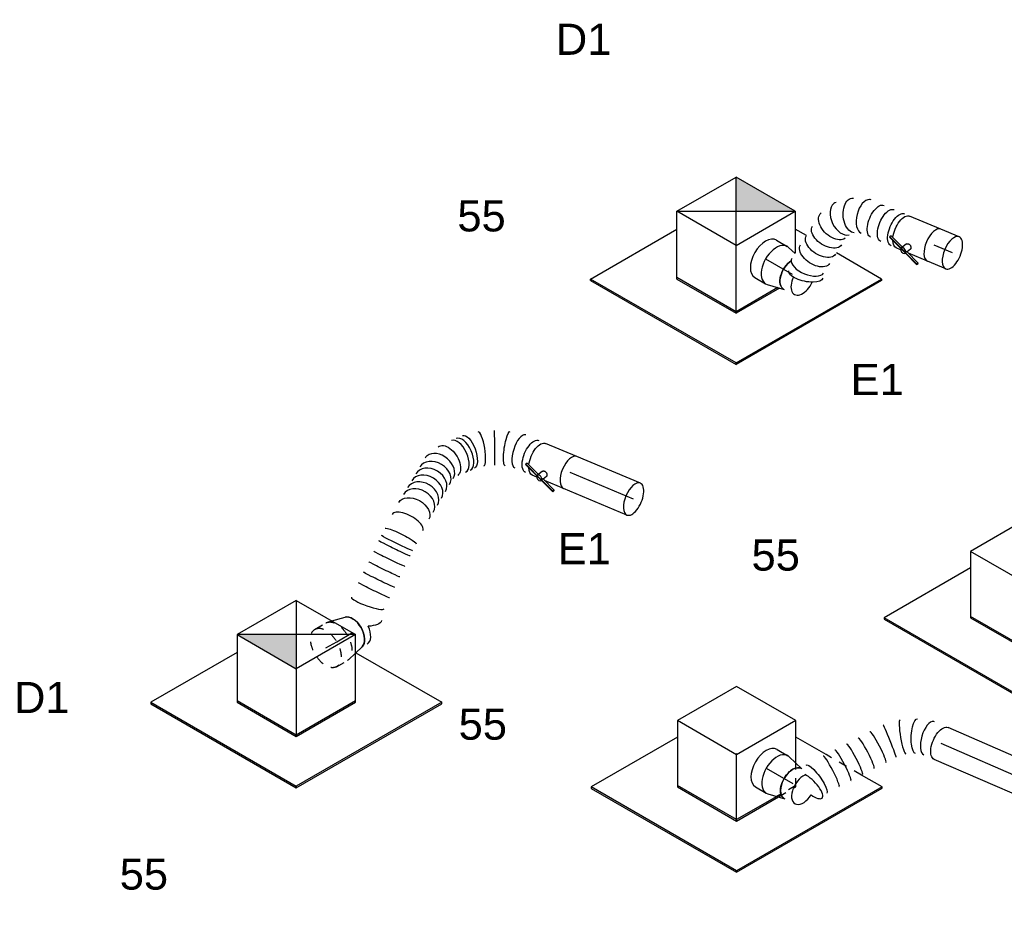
# Model space of a CAD drawing. Extents: x -257677 to 221252, y -185516 to 120782.
# Tile 149 of 171: x -52954 to -50107, y -7119 to -4532. Entities that reach past the tile are written whole.
import ezdxf
from ezdxf.enums import TextEntityAlignment as Align
from ezdxf.lldxf.tags import DXFTag

# ---------------------------------------------------------------- set-up
doc = ezdxf.new("R2010")
doc.units = 0
doc.header["$LTSCALE"] = 50
doc.linetypes.add('STREEPJES', pattern=[0.1, 0.05, -0.05])
doc.layers.get('0').update_dxf_attribs({"linetype": 'CONTINUOUS'})
for name, color, linetype in [('WL570---_RETOUR', 112, 'CONTINUOUS'), ('WL570---_RETOUR_HL', 8, 'CONTINUOUS'), ('WL570---_RETOUR_RST', 2, 'CONTINUOUS'), ('WL570---_RETOUR_RST_HL', 1, 'CONTINUOUS'), ('WL570---_TOEVOER', 3, 'CONTINUOUS'), ('WL570---_TOEVOER_HL', 8, 'CONTINUOUS'), ('WL570---_TOEVOER_RST', 2, 'CONTINUOUS'), ('WL570---_TOEVOER_RST_HL', 1, 'CONTINUOUS'), ('WM570---_RETOUR_PR', 1, 'CONTINUOUS'), ('WM570---_RETOUR_RST_PR', 1, 'CONTINUOUS'), ('WM570---_TOEVOER_PR', 1, 'CONTINUOUS'), ('WM570---_TOEVOER_RST_PR', 1, 'CONTINUOUS')]:
    doc.layers.add(name, color=color, linetype=linetype)
doc.styles.add('BURO-018', font='ARIAL.TTF', dxfattribs={"height": 63})
tags = doc.linetypes.add('CENTER2', pattern=[28.575, 19.05, -3.175, 3.175, -3.175]).pattern_tags.tags
tags[10:11] = [DXFTag(74, 4), DXFTag(75, 0), DXFTag(340, '0'), DXFTag(46, 1.0), DXFTag(50, 0.0), DXFTag(44, 0.0), DXFTag(45, 0.0)]
tags[8:9] = [DXFTag(74, 4), DXFTag(75, 0), DXFTag(340, '0'), DXFTag(46, 1.0), DXFTag(50, 0.0), DXFTag(44, 0.0), DXFTag(45, 0.0)]
tags[6:7] = [DXFTag(74, 4), DXFTag(75, 0), DXFTag(340, '0'), DXFTag(46, 1.0), DXFTag(50, 0.0), DXFTag(44, 0.0), DXFTag(45, 0.0)]
tags[4:5] = [DXFTag(74, 4), DXFTag(75, 0), DXFTag(340, '0'), DXFTag(46, 1.0), DXFTag(50, 0.0), DXFTag(44, 0.0), DXFTag(45, 0.0)]

# ---------------------------------------------------------------- blocks, each defined once
blk = doc.blocks.new('*U1236')
at = {"color": 0, "ltscale": 10}
blk.add_line((136, -14.9, 7939.5), (136.2, -14.8, 7939.5), dxfattribs=at)
at = {"color": 0, "ltscale": 10, "extrusion": (6.13662e-17, 2.67267e-17, -1)}
for centre, major_axis, ratio, start_param, end_param in [((347.3, 277.3, 7939.5), (5.6, 49.7), 0.57735, 0, 3.141593), ((289.4, 238.4, 7939.5), (43.6, -25.5), 0.231734, 6.248157, 9.38975), ((73.9, 9.3, 7939.5), (-18, 47), 0.297859, 0.033639, 3.175232), ((0, 0, 7939.5), (0, 50), 0.491713, 0, 3.141593)]:
    blk.add_ellipse(centre, major_axis=major_axis, ratio=ratio, start_param=start_param, end_param=end_param, dxfattribs=at)
at = {"color": 0, "ltscale": 10}
for centre, major_axis, ratio, start_param, end_param in [((299.4, 263.6, 7939.5), (46.5, -18.5), 0.348494, 2.006257, 3.141593), ((299.4, 263.6, 7939.5), (46.5, -18.5), 0.348494, 3.141593, 5.445169), ((259.3, 201.1, 7939.5), (38.9, -31.4), 0.107893, 3.141593, 6.283185), ((235.4, 171.5, 7939.5), (38.9, -31.4), 0.107893, 3.141593, 6.283185), ((211.5, 141.9, 7939.5), (38.9, -31.4), 0.107893, 3.141593, 6.283185), ((187.6, 112.3, 7939.5), (38.9, -31.4), 0.107893, 3.141593, 6.283185), ((163.7, 82.6, 7939.5), (38.9, -31.4), 0.107893, 3.141593, 6.283185), ((139.3, 52.4, 7939.5), (-35.7, 35.4), 0.024487, 6.280666, 9.422258), ((108.5, 27.1, 7939.5), (27.6, -42), 0.141739, 0.014878, 3.126715), ((38, 0, 7939.5), (6.3, -49.9), 0.432764, 0.054872, 3.086721), ((38, 0, 7939.5), (6.3, -49.9), 0.432764, 6.228314, 6.338057)]:
    blk.add_ellipse(centre, major_axis=major_axis, ratio=ratio, start_param=start_param, end_param=end_param, dxfattribs=at)
at = {"layer": 'WM570---_RETOUR_PR', "color": 1, "style": 'BURO-018'}
blk.add_attdef('POSNR', text='', height=90, dxfattribs=at).set_placement((0, 0), align=Align.MIDDLE)
blk = doc.blocks.new('*U1237')
at = {"color": 0, "ltscale": 10}
for p, q in [((0, 50, 7768.9), (302.2, 50, 7768.9)), ((0, -50, 7768.9), (302.2, -50, 7768.9))]:
    blk.add_line(p, q, dxfattribs=at)
at = {"color": 0, "ltscale": 10, "extrusion": (2.51642e-17, 1.09597e-17, -1)}
blk.add_ellipse((302.2, 0, 7768.9), major_axis=(0, 50), ratio=0.491713, start_param=0, end_param=3.141593, dxfattribs=at)
at = {"layer": 'WL570---_RETOUR_HL', "linetype": 'CENTER2'}
blk.add_line((0, 0, 7768.9), (302.2, 0, 7768.9), dxfattribs=at)
at = {"layer": 'WM570---_RETOUR_PR', "color": 1, "style": 'BURO-018'}
blk.add_attdef('POSNR', text='', height=90, dxfattribs=at).set_placement((0, 0), align=Align.MIDDLE)
blk = doc.blocks.new('*U1238')
at = {"color": 0, "ltscale": 10}
for p, q in [((-36.2, 62.5, 8009.6), (0, 62.5, 8009.6)), ((5, 61.9, 8009.6), (54.4, 50, 8009.6)), ((5, -61.9, 8009.6), (54.4, -50, 8009.6)), ((-36.2, -62.5, 8009.6), (0, -62.5, 8009.6))]:
    blk.add_line(p, q, dxfattribs=at)
for centre, major_axis, start_param, end_param in [((-36.2, 0, 8009.6), (0, -62.5), 3.141593, 6.283185), ((0, 0, 8009.6), (0, -62.5), 3.003477, 6.421301), ((0, 0, 8009.6), (0, -62.5), 3.003477, 6.421301), ((0, 0, 8009.6), (0, -62.5), 3.003477, 6.421301), ((52.4, 0, 8009.6), (0, -50), 3.141593, 6.283185), ((52.4, 0, 8009.6), (0, -50), 3.141593, 6.283185), ((87.2, 0, 8009.6), (0, -47.5), 3.774603, 7.815503), ((87.2, 0, 8009.6), (0, -47.5), 3.774603, 7.815503)]:
    blk.add_ellipse(centre, major_axis=major_axis, ratio=0.57735, start_param=start_param, end_param=end_param, dxfattribs=at)
at = {"layer": 'WL570---_RETOUR_RST_HL', "linetype": 'CENTER2'}
for p, q in [((-36.2, 0, 8009.6), (0, 0, 8009.6)), ((0, 0, 8009.6), (52.4, 0, 8009.6))]:
    blk.add_line(p, q, dxfattribs=at)
blk.add_circle((52.4, 0, 8009.6), 0.075, dxfattribs=at)
at = {"layer": 'WM570---_RETOUR_RST_PR', "color": 1, "style": 'BURO-018'}
blk.add_attdef('POSNR', text='', height=90, dxfattribs=at).set_placement((0, 0), align=Align.MIDDLE)
blk = doc.blocks.new('*U1573')
at = {"color": 0, "ltscale": 10, "extrusion": (-4.43216e-17, -1.86202e-17, -1)}
for centre, major_axis, ratio, start_param, end_param in [((248.1, 236.4, 9755), (6.3, 49.6), 0.57735, 0, 2.267825), ((211.2, 222.1, 9755), (-49.1, -9.3), 0.399599, 0, 3.141593), ((209.4, 157.8, 9755), (-49.3, 8.5), 0.583376, 0, 3.141593), ((204, 126.1, 9755), (-49.3, 8.5), 0.583376, 0, 3.141593), ((198.5, 94.4, 9755), (-49.3, 8.5), 0.583376, 0, 3.141593), ((192.8, 61, 9755), (-47.5, 17.3), 0.610297, 0.109517, 3.25111), ((149.3, 10.9, 9755), (23.8, -44.6), 0.609499, 3.250792, 6.392385), ((0, 0, 9755), (0, 50), 0.480407, 0, 0.826314), ((16, 0, 9755), (0, 50), 0.480407, 0, 3.141593), ((48.1, 0, 9755), (0, 50), 0.480407, 0, 3.141593), ((80.2, 0, 9755), (0, 50), 0.480407, 0, 3.141593), ((0, 0, 9755), (0, 50), 0.480407, 1.026774, 3.141593)]:
    blk.add_ellipse(centre, major_axis=major_axis, ratio=ratio, start_param=start_param, end_param=end_param, dxfattribs=at)
at = {"color": 0, "ltscale": 10}
for centre, major_axis, ratio, start_param, end_param in [((216.1, 196.5, 9755), (50.6, 0.4), 0.497041, 0.089708, 3.051885), ((216.1, 196.5, 9755), (50.6, 0.4), 0.497041, 6.193478, 6.372893), ((175.8, 31.8, 9755), (-38.2, 33.1), 0.635671, 3.261914, 6.162864), ((115.4, 0, 9755), (-7.8, 49.8), 0.533209, 3.225211, 6.199567), ((175.8, 31.8, 9755), (-38.2, 33.1), 0.635671, 3.021271, 3.261914), ((115.4, 0, 9755), (-7.8, 49.8), 0.533209, 3.057974, 3.225211)]:
    blk.add_ellipse(centre, major_axis=major_axis, ratio=ratio, start_param=start_param, end_param=end_param, dxfattribs=at)
at = {"layer": 'WM570---_TOEVOER_PR', "color": 1, "style": 'BURO-018'}
blk.add_attdef('POSNR', text='', height=90, dxfattribs=at).set_placement((0, 0), align=Align.MIDDLE)
blk = doc.blocks.new('*U1574')
at = {"color": 2, "ltscale": 10}
for p, q in [((-26.7, 65.4, 9728.2), (-24.3, 69.7, 9728.2)), ((-26.4, 66.7, 9728.2), (-26.7, 65.4, 9728.2)), ((-26.7, 65.4, 9728.2), (16.1, 47.8, 9728.2)), ((-24, 71, 9728.2), (-26.4, 66.7, 9728.2)), ((-24.3, 69.7, 9728.2), (-24, 71, 9728.2)), ((18.5, 52.2, 9728.2), (-24.3, 69.7, 9728.2)), ((18.8, 53.5, 9728.2), (-24, 71, 9728.2)), ((-49, 50, 9728.2), (10.7, 50, 9728.2)), ((9.8, 37.2, 9728.2), (15.7, 48, 9728.2)), ((16.1, 47.8, 9728.2), (18.5, 52.2, 9728.2)), ((18.5, 52.2, 9728.2), (18.8, 53.5, 9728.2)), ((19.4, 51.8, 9728.2), (18.5, 52.2, 9728.2)), ((78.5, 29, 9728.2), (18.8, 53.5, 9728.2)), ((78.2, 27.7, 9728.2), (19.4, 51.8, 9728.2)), ((25.8, 27.6, 9728.2), (35.3, 44.9, 9728.2)), ((33.1, 40.8, 9728.2), (75.8, 23.3, 9728.2)), ((35, 50, 9728.2), (49, 50, 9728.2)), ((78.2, 27.7, 9728.2), (78.5, 29, 9728.2)), ((75.8, 23.3, 9728.2), (78.2, 27.7, 9728.2)), ((-49, -50, 9728.2), (49, -50, 9728.2))]:
    blk.add_line(p, q, dxfattribs=at)
for centre, major_axis, ratio, start_param, end_param in [((27.1, 49.4, 9728.2), (8.16, -4.48), 0.660209, 0, 3.141593), ((-49, 0, 9728.2), (0, 50), 0.480407, 3.141593, 6.283185), ((27.1, 49.4, 9728.2), (8.16, -4.48), 0.660209, 3.141593, 6.283185)]:
    blk.add_ellipse(centre, major_axis=major_axis, ratio=ratio, start_param=start_param, end_param=end_param, dxfattribs=at)
at = {"color": 2, "ltscale": 10, "extrusion": (-2.15007e-17, 5.11782e-17, -1)}
for start_param, end_param in [(0, 0.826314), (1.026774, 3.141593)]:
    blk.add_ellipse((49, 0, 9728.2), major_axis=(0, 50), ratio=0.480407, start_param=start_param, end_param=end_param, dxfattribs=at)
at = {"color": 2, "ltscale": 10}
blk.add_spline([(25.7, 27.6, 9728.2), (25.3, 27.1, 9728.2), (24.8, 26.6, 9728.2), (24.2, 26.2, 9728.2), (23.5, 25.9, 9728.2), (22.8, 25.6, 9728.2), (22, 25.4, 9728.2), (21.2, 25.3, 9728.2), (20.4, 25.3, 9728.2), (19.6, 25.4, 9728.2), (18.7, 25.6, 9728.2), (17.9, 25.8, 9728.2), (17, 26.1, 9728.2), (16.2, 26.5, 9728.2), (15.3, 26.9, 9728.2), (14.5, 27.5, 9728.2), (13.8, 28, 9728.2), (13.1, 28.6, 9728.2), (12.4, 29.3, 9728.2), (11.8, 30, 9728.2), (11.2, 30.7, 9728.2), (10.7, 31.4, 9728.2), (10.3, 32.1, 9728.2), (10, 32.8, 9728.2), (9.7, 33.5, 9728.2), (9.5, 34.2, 9728.2), (9.4, 34.9, 9728.2), (9.4, 35.5, 9728.2), (9.4, 36.1, 9728.2), (9.6, 36.6, 9728.2), (9.8, 37.2, 9728.2)], degree=3, dxfattribs=at)
at = {"layer": 'WL570---_TOEVOER', "color": 1, "style": 'BURO-018'}
blk.add_attdef('I', text='', height=90, dxfattribs=at).set_placement((0, 0), align=Align.MIDDLE)
at = {"layer": 'WM570---_TOEVOER_PR', "color": 1, "style": 'BURO-018'}
blk.add_attdef('POSNR', text='', height=90, dxfattribs=at).set_placement((0, 0), align=Align.MIDDLE)
blk = doc.blocks.new('*U1575')
at = {"color": 0, "ltscale": 10}
for p, q in [((-36.2, 62.5, 10084), (0, 62.5, 10084)), ((5, 61.9, 10084), (29.6, 56, 10084)), ((5, -61.9, 10084), (54.4, -50, 10084)), ((-36.2, -62.5, 10084), (0, -62.5, 10084))]:
    blk.add_line(p, q, dxfattribs=at)
for centre, major_axis, start_param, end_param in [((-36.2, 0, 10084), (0, -62.5), 3.141593, 6.283185), ((0, 0, 10084), (0, -62.5), 3.003477, 6.421301), ((0, 0, 10084), (0, -62.5), 3.003477, 6.421301), ((0, 0, 10084), (0, -62.5), 3.003477, 6.421301), ((52.4, 0, 10084), (0, -50), 4.015361, 6.283185), ((52.4, 0, 10084), (0, -50), 4.015361, 6.283185), ((87.2, 0, 10084), (0, -47.5), 4.832011, 8.039929), ((87.2, 0, 10084), (0, -47.5), 4.832011, 8.039929)]:
    blk.add_ellipse(centre, major_axis=major_axis, ratio=0.57735, start_param=start_param, end_param=end_param, dxfattribs=at)
at = {"layer": 'WL570---_TOEVOER_RST_HL', "linetype": 'CENTER2'}
for p, q in [((-36.2, 0, 10084), (0, 0, 10084)), ((0, 0, 10084), (52.4, 0, 10084))]:
    blk.add_line(p, q, dxfattribs=at)
blk.add_circle((52.4, 0, 10084), 0.075, dxfattribs=at)
at = {"layer": 'WM570---_TOEVOER_RST_PR', "color": 1, "style": 'BURO-018'}
blk.add_attdef('POSNR', text='', height=90, dxfattribs=at).set_placement((0, 0), align=Align.MIDDLE)
blk = doc.blocks.new('*U1576')
at = {"color": 0, "ltscale": 10}
for p, q in [((0, 50, 9670), (57.3, 50, 9670)), ((0, -50, 9670), (57.3, -50, 9670))]:
    blk.add_line(p, q, dxfattribs=at)
for start_param, end_param in [(0, 3.141593), (3.141593, 6.283185)]:
    blk.add_ellipse((0, 0, 9670), major_axis=(0, 50), ratio=0.480407, start_param=start_param, end_param=end_param, dxfattribs=at)
at = {"layer": 'WL570---_TOEVOER_HL', "linetype": 'CENTER2'}
blk.add_line((0, 0, 9670), (57.3, 0, 9670), dxfattribs=at)
at = {"layer": 'WM570---_TOEVOER_PR', "color": 1, "style": 'BURO-018'}
blk.add_attdef('POSNR', text='', height=90, dxfattribs=at).set_placement((0, 0), align=Align.MIDDLE)
blk = doc.blocks.new('*U1577')
at = {"color": 0, "ltscale": 10}
for p, q in [((345.4, 577.7, 8825.5), (345.4, 578.1, 8825.5)), ((192.9, -5.3, 8825.5), (193.2, -5.1, 8825.5)), ((62.5, -50, 8825.5), (63.9, -49.9, 8825.5))]:
    blk.add_line(p, q, dxfattribs=at)
for centre, major_axis, ratio, start_param, end_param in [((290.8, 654.9, 8825.5), (39.8, -30.2), 0.57735, 3.141593, 4.57677), ((303.2, 671.2, 8825.5), (39.8, -30.2), 0.57735, 3.279708, 6.14507), ((295.1, 575, 8825.5), (-50.2, -2.9), 0.166684, 3.160755, 6.264018), ((279.6, 315.8, 8825.5), (-49.8, 4.5), 0.421339, 6.27799, 9.419583), ((272.1, 252, 8825.5), (49.5, -6.9), 0.772213, 3.141593, 6.283185), ((268.9, 229.2, 8825.5), (49.5, -6.9), 0.772213, 3.141593, 6.283185), ((265.7, 206.4, 8825.5), (49.5, -6.9), 0.772213, 3.141593, 6.283185), ((262.6, 183.6, 8825.5), (49.5, -6.9), 0.772213, 3.141593, 6.283185), ((255.9, 135.7, 8825.5), (47.9, -15.6), 0.722882, 3.269923, 6.154855), ((259.4, 160.8, 8825.5), (49.5, -6.9), 0.772213, 3.141593, 6.283185), ((217.6, 82.4, 8825.5), (36.6, -34.1), 0.502652, 3.141593, 6.283185), ((255.9, 135.7, 8825.5), (47.9, -15.6), 0.722882, 6.154855, 6.411516), ((207.5, 71.6, 8825.5), (36.6, -34.1), 0.502652, 3.141593, 6.283185), ((166.4, 37.2, 8825.5), (-26.7, 42.5), 0.222663, 0.017574, 3.124012), ((58.8, 0, 8825.5), (4.4, -50), 0.392005, 0.034778, 3.106815)]:
    blk.add_ellipse(centre, major_axis=major_axis, ratio=ratio, start_param=start_param, end_param=end_param, dxfattribs=at)
at = {"color": 0, "ltscale": 10, "extrusion": (-4.43216e-17, -1.86202e-17, -1)}
for centre, major_axis, ratio, start_param, end_param in [((287.2, 620.3, 8825.5), (48, 15.3), 0.430714, 3.200822, 4.444136), ((292.8, 534, 8825.5), (-49.9, 2.8), 0.023593, 0, 3.141593), ((290.9, 500.4, 8825.5), (-49.9, 2.8), 0.023593, 0, 3.141593), ((289, 466.7, 8825.5), (-49.9, 2.8), 0.023593, 0, 3.141593), ((287.1, 433.1, 8825.5), (-49.9, 2.8), 0.023593, 0, 3.141593), ((285.2, 399.4, 8825.5), (-49.9, 2.8), 0.023593, 0, 3.141593), ((284.3, 382.6, 8825.5), (-49.9, 2.8), 0.023593, 0, 3.141593), ((283, 359.7, 8825.5), (49.9, -3.3), 0.128626, 6.281859, 9.423452), ((275.7, 277.7, 8825.5), (49.6, -6), 0.675653, 6.270578, 9.41217), ((240.5, 107.1, 8825.5), (40.9, -29.2), 0.589687, 6.207104, 9.348697), ((196, 59.3, 8825.5), (33.5, -37.4), 0.416202, 6.245382, 9.386974), ((132.1, 19.2, 8825.5), (19.9, -46), 0.013968, 6.282137, 9.42373), ((0, 0, 8825.5), (0, 50), 0.480407, 0, 0.826314), ((20.8, 0, 8825.5), (0, 50), 0.480407, 0, 3.141593), ((95.4, 6.6, 8825.5), (-12.6, 48.5), 0.195675, 0.015267, 3.15686), ((0, 0, 8825.5), (0, 50), 0.480407, 1.026774, 3.141593)]:
    blk.add_ellipse(centre, major_axis=major_axis, ratio=ratio, start_param=start_param, end_param=end_param, dxfattribs=at)
at = {"layer": 'WM570---_TOEVOER_PR', "color": 1, "style": 'BURO-018'}
blk.add_attdef('POSNR', text='', height=90, dxfattribs=at).set_placement((0, 0), align=Align.MIDDLE)
blk = doc.blocks.new('*U1578')
at = {"color": 2, "ltscale": 10}
for p, q in [((-26.7, 65.4, 8798.7), (-24.3, 69.7, 8798.7)), ((-26.4, 66.7, 8798.7), (-26.7, 65.4, 8798.7)), ((-26.7, 65.4, 8798.7), (16.1, 47.8, 8798.7)), ((-24, 71, 8798.7), (-26.4, 66.7, 8798.7)), ((-24.3, 69.7, 8798.7), (-24, 71, 8798.7)), ((17.5, 52.6, 8798.7), (-24.3, 69.7, 8798.7)), ((18.8, 53.5, 8798.7), (-24, 71, 8798.7)), ((-49, 50, 8798.7), (10.7, 50, 8798.7)), ((9.8, 37.2, 8798.7), (15.7, 48, 8798.7)), ((16.1, 47.8, 8798.7), (18.5, 52.2, 8798.7)), ((18.5, 52.2, 8798.7), (17.5, 52.6, 8798.7)), ((18.5, 52.2, 8798.7), (18.8, 53.5, 8798.7)), ((78.2, 27.7, 8798.7), (18.5, 52.2, 8798.7)), ((78.5, 29, 8798.7), (18.8, 53.5, 8798.7)), ((25.8, 27.6, 8798.7), (35.3, 44.9, 8798.7)), ((33.1, 40.8, 8798.7), (75.8, 23.3, 8798.7)), ((35, 50, 8798.7), (49, 50, 8798.7)), ((78.2, 27.7, 8798.7), (78.5, 29, 8798.7)), ((75.8, 23.3, 8798.7), (78.2, 27.7, 8798.7)), ((-49, -50, 8798.7), (49, -50, 8798.7))]:
    blk.add_line(p, q, dxfattribs=at)
for centre, major_axis, ratio, start_param, end_param in [((27.1, 49.4, 8798.7), (8.16, -4.48), 0.660209, 0, 3.141593), ((-49, 0, 8798.7), (0, 50), 0.480407, 3.141593, 6.283185), ((27.1, 49.4, 8798.7), (8.16, -4.48), 0.660209, 3.141593, 6.283185)]:
    blk.add_ellipse(centre, major_axis=major_axis, ratio=ratio, start_param=start_param, end_param=end_param, dxfattribs=at)
at = {"color": 2, "ltscale": 10, "extrusion": (-2.15007e-17, 5.11782e-17, -1)}
for start_param, end_param in [(0, 0.826314), (1.026774, 3.141593)]:
    blk.add_ellipse((49, 0, 8798.7), major_axis=(0, 50), ratio=0.480407, start_param=start_param, end_param=end_param, dxfattribs=at)
at = {"color": 2, "ltscale": 10}
blk.add_spline([(25.7, 27.6, 8798.7), (25.3, 27.1, 8798.7), (24.8, 26.6, 8798.7), (24.2, 26.2, 8798.7), (23.5, 25.9, 8798.7), (22.8, 25.6, 8798.7), (22, 25.4, 8798.7), (21.2, 25.3, 8798.7), (20.4, 25.3, 8798.7), (19.6, 25.4, 8798.7), (18.7, 25.6, 8798.7), (17.9, 25.8, 8798.7), (17, 26.1, 8798.7), (16.2, 26.5, 8798.7), (15.3, 26.9, 8798.7), (14.5, 27.5, 8798.7), (13.8, 28, 8798.7), (13.1, 28.6, 8798.7), (12.4, 29.3, 8798.7), (11.8, 30, 8798.7), (11.2, 30.7, 8798.7), (10.7, 31.4, 8798.7), (10.3, 32.1, 8798.7), (10, 32.8, 8798.7), (9.7, 33.5, 8798.7), (9.5, 34.2, 8798.7), (9.4, 34.9, 8798.7), (9.4, 35.5, 8798.7), (9.4, 36.1, 8798.7), (9.6, 36.6, 8798.7), (9.8, 37.2, 8798.7)], degree=3, dxfattribs=at)
at = {"layer": 'WL570---_TOEVOER', "color": 1, "style": 'BURO-018'}
blk.add_attdef('I', text='', height=90, dxfattribs=at).set_placement((0, 0), align=Align.MIDDLE)
at = {"layer": 'WM570---_TOEVOER_PR', "color": 1, "style": 'BURO-018'}
blk.add_attdef('POSNR', text='', height=90, dxfattribs=at).set_placement((0, 0), align=Align.MIDDLE)
blk = doc.blocks.new('*U1579')
at = {"color": 8, "linetype": 'STREEPJES', "ltscale": 10}
for p, q in [((-36.2, 62.5, 8543.6), (0, 62.5, 8543.6)), ((5, 61.9, 8543.6), (18.1, 58.7, 8543.6)), ((5, -61.9, 8543.6), (30.4, -55.8, 8543.6)), ((-36.2, -62.5, 8543.6), (0, -62.5, 8543.6))]:
    blk.add_line(p, q, dxfattribs=at)
at = {"color": 0, "ltscale": 10}
for p, q in [((18.1, 58.7, 8543.6), (56.4, 49.5, 8543.6)), ((30.4, -55.8, 8543.6), (56.4, -49.5, 8543.6))]:
    blk.add_line(p, q, dxfattribs=at)
at = {"color": 8, "linetype": 'STREEPJES', "ltscale": 10, "extrusion": (-3.41963e-17, 8.3842e-17, -1)}
for centre, end_param in [((-36.2, 0, 8543.6), 6.280044), ((0, 0, 8543.6), 3.141593), ((0, 0, 8543.6), 3.141593), ((0, 0, 8543.6), 3.141593)]:
    blk.add_ellipse(centre, major_axis=(0, 62.5), ratio=0.57735, start_param=0, end_param=end_param, dxfattribs=at)
at = {"color": 0, "ltscale": 10, "extrusion": (-3.41963e-17, 8.3842e-17, -1)}
blk.add_ellipse((52.4, 0, 8543.6), major_axis=(0, 50), ratio=0.57735, start_param=0.138115, end_param=3.003477, dxfattribs=at)
blk.add_ellipse((52.4, 0, 8543.6), major_axis=(0, 50), ratio=0.57735, start_param=0.138115, end_param=3.003477, dxfattribs=at)
at = {"layer": 'WL570---_TOEVOER_RST_HL', "linetype": 'CENTER2'}
for p, q in [((-36.2, 0, 8543.6), (0, 0, 8543.6)), ((0, 0, 8543.6), (52.4, 0, 8543.6))]:
    blk.add_line(p, q, dxfattribs=at)
blk.add_circle((52.4, 0, 8543.6), 0.075, dxfattribs=at)
at = {"layer": 'WM570---_TOEVOER_RST_PR', "color": 1, "style": 'BURO-018'}
blk.add_attdef('POSNR', text='', height=90, dxfattribs=at).set_placement((0, 0), align=Align.MIDDLE)
blk = doc.blocks.new('*U1580')
at = {"color": 0, "ltscale": 10}
for p, q in [((0, 50, 8662.8), (199.1, 50, 8662.8)), ((0, -50, 8662.8), (199.1, -50, 8662.8))]:
    blk.add_line(p, q, dxfattribs=at)
for start_param, end_param in [(0, 3.141593), (3.141593, 6.283185)]:
    blk.add_ellipse((0, 0, 8662.8), major_axis=(0, 50), ratio=0.480407, start_param=start_param, end_param=end_param, dxfattribs=at)
at = {"layer": 'WL570---_TOEVOER_HL', "linetype": 'CENTER2'}
blk.add_line((0, 0, 8662.8), (199.1, 0, 8662.8), dxfattribs=at)
at = {"layer": 'WM570---_TOEVOER_PR', "color": 1, "style": 'BURO-018'}
blk.add_attdef('POSNR', text='', height=90, dxfattribs=at).set_placement((0, 0), align=Align.MIDDLE)
blk = doc.blocks.new('*U1581')
at = {"ltscale": 10}
blk.add_hatch(color=0, dxfattribs=at).paths.add_polyline_path([(-49, 84.9), (99.2, 170.4), (-98.4, 170.4)])
at = {"color": 0, "ltscale": 10}
for p, q in [((-197.2, -0.7, 10186.3), (-98.4, 170.4, 10186.3)), ((-197.2, -0.7, 10186.3), (99.2, 170.4, 10186.3)), ((99.2, 170.4, 10186.3), (-98.4, 170.4, 10186.3)), ((0.4, -0.7, 10186.3), (-98.4, 170.4, 10186.3)), ((0.4, -0.7, 10186.3), (99.2, 170.4, 10186.3)), ((99.2, 170.4, 10186.3), (159.7, 65.6, 10186.3)), ((162.4, 125.5, 10186.3), (125.1, 125.5, 10186.3)), ((170.4, -295.2, 10186.3), (413.4, 125.5, 10186.3)), ((415.4, 122, 10186.3), (172.5, -298.8, 10186.3)), ((413.4, 125.5, 10186.3), (262.5, 125.5, 10186.3)), ((413.4, 125.5, 10186.3), (415.4, 122, 10186.3)), ((0.4, -0.7, 10186.3), (-197.2, -0.7, 10186.3)), ((-99.2, -170.4, 10186.3), (-197.2, -0.7, 10186.3)), ((98.4, -170.4, 10186.3), (0.4, -0.7, 10186.3)), ((-315.4, -295.2, 10186.3), (-171.3, -45.6, 10186.3)), ((166.2, -45.9, 10186.3), (96.3, -166.9, 10186.3)), ((170.9, -44.8, 10186.3), (98.4, -170.4, 10186.3)), ((96.3, -166.9, 10186.3), (-101.2, -166.9, 10186.3)), ((-99.2, -170.4, 10186.3), (98.4, -170.4, 10186.3)), ((170.4, -295.2, 10186.3), (-315.4, -295.2, 10186.3)), ((-313.3, -298.8, 10186.3), (-315.4, -295.2, 10186.3)), ((-313.3, -298.8, 10186.3), (172.5, -298.8, 10186.3)), ((172.5, -298.8, 10186.3), (170.4, -295.2, 10186.3))]:
    blk.add_line(p, q, dxfattribs=at)
at = {"layer": 'WL570---_TOEVOER_RST_HL', "linetype": 'CENTER2'}
blk.add_circle((0, 0, 10186.3), 0.075, dxfattribs=at)
at = {"layer": 'WL570---_TOEVOER_RST', "color": 1, "style": 'BURO-018'}
for tag in ['MC', 'Q']:
    blk.add_attdef(tag, text='', height=90, dxfattribs=at).set_placement((0, 0), align=Align.MIDDLE)
at = {"layer": 'WM570---_TOEVOER_RST_PR', "color": 1, "style": 'BURO-018'}
blk.add_attdef('POSNR', text='', height=90, dxfattribs=at).set_placement((0, 0), align=Align.MIDDLE)
blk = doc.blocks.new('*U1600')
at = {"color": 0, "ltscale": 10}
for p, q in [((-100.2, 168.6, 8110.5), (-196.2, 2.5, 8110.5)), ((97.4, 168.6, 8110.5), (-100.2, 168.6, 8110.5)), ((-1.4, -2.5, 8110.5), (-100.2, 168.6, 8110.5)), ((196.2, -2.5, 8110.5), (97.4, 168.6, 8110.5)), ((-412.3, 127.3, 8110.5), (-414.4, 123.7, 8110.5)), ((-414.4, 123.7, 8110.5), (-171.5, -297, 8110.5)), ((-124.1, 127.3, 8110.5), (-412.3, 127.3, 8110.5)), ((-169.4, -293.4, 8110.5), (-412.3, 127.3, 8110.5)), ((-196.2, 2.5, 8110.5), (-97.4, -168.6, 8110.5)), ((-95.3, -165.1, 8110.5), (-194.1, 6, 8110.5)), ((-97.4, -168.6, 8110.5), (-1.4, -2.5, 8110.5)), ((196.2, -2.5, 8110.5), (-1.4, -2.5, 8110.5)), ((134.9, -108.6, 8110.5), (196.2, -2.5, 8110.5)), ((222.9, -131.5, 8110.5), (172.3, -43.8, 8110.5)), ((-97.4, -168.6, 8110.5), (42.3, -168.6, 8110.5)), ((38.9, -165.1, 8110.5), (-95.3, -165.1, 8110.5)), ((316.4, -293.4, 8110.5), (282.1, -234.1, 8110.5)), ((-171.5, -297, 8110.5), (-169.4, -293.4, 8110.5)), ((-171.5, -297, 8110.5), (314.4, -297, 8110.5)), ((316.4, -293.4, 8110.5), (-169.4, -293.4, 8110.5)), ((314.4, -297, 8110.5), (316.4, -293.4, 8110.5))]:
    blk.add_line(p, q, dxfattribs=at)
at = {"color": 8, "linetype": 'STREEPJES', "ltscale": 10}
for p, q in [((100.2, -168.6, 8110.5), (134.9, -108.6, 8110.5)), ((282.1, -234.1, 8110.5), (222.9, -131.5, 8110.5)), ((102.3, -165.1, 8110.5), (38.9, -165.1, 8110.5)), ((42.3, -168.6, 8110.5), (100.2, -168.6, 8110.5))]:
    blk.add_line(p, q, dxfattribs=at)
at = {"layer": 'WL570---_RETOUR_RST_HL', "linetype": 'CENTER2'}
blk.add_circle((0, 0, 8110.5), 0.075, dxfattribs=at)
at = {"layer": 'WL570---_RETOUR_RST', "color": 1, "style": 'BURO-018'}
for tag in ['MC', 'Q']:
    blk.add_attdef(tag, text='', height=90, dxfattribs=at).set_placement((0, 0), align=Align.MIDDLE)
at = {"layer": 'WM570---_RETOUR_RST_PR', "color": 1, "style": 'BURO-018'}
blk.add_attdef('POSNR', text='', height=90, dxfattribs=at).set_placement((0, 0), align=Align.MIDDLE)
blk = doc.blocks.new('*U1601')
at = {"color": 0, "ltscale": 10}
for p, q in [((-100.2, 168.6, 8802.1), (-196.2, 2.5, 8802.1)), ((97.4, 168.6, 8802.1), (-100.2, 168.6, 8802.1)), ((-1.4, -2.5, 8802.1), (-100.2, 168.6, 8802.1)), ((196.2, -2.5, 8802.1), (97.4, 168.6, 8802.1)), ((-412.3, 127.3, 8802.1), (-414.4, 123.7, 8802.1)), ((-414.4, 123.7, 8802.1), (-171.5, -297, 8802.1)), ((-124.1, 127.3, 8802.1), (-412.3, 127.3, 8802.1)), ((-169.4, -293.4, 8802.1), (-412.3, 127.3, 8802.1)), ((-196.2, 2.5, 8802.1), (-97.4, -168.6, 8802.1)), ((-95.3, -165.1, 8802.1), (-194.1, 6, 8802.1)), ((-97.4, -168.6, 8802.1), (-1.4, -2.5, 8802.1)), ((196.2, -2.5, 8802.1), (-1.4, -2.5, 8802.1)), ((134.9, -108.6, 8802.1), (196.2, -2.5, 8802.1)), ((219.6, -125.8, 8802.1), (172.3, -43.8, 8802.1)), ((-97.4, -168.6, 8802.1), (42.3, -168.6, 8802.1)), ((38.9, -165.1, 8802.1), (-95.3, -165.1, 8802.1)), ((-171.5, -297, 8802.1), (-169.4, -293.4, 8802.1)), ((-171.5, -297, 8802.1), (257.6, -297, 8802.1)), ((255, -293.4, 8802.1), (-169.4, -293.4, 8802.1))]:
    blk.add_line(p, q, dxfattribs=at)
at = {"color": 8, "linetype": 'STREEPJES', "ltscale": 10}
for p, q in [((100.2, -168.6, 8802.1), (134.9, -108.6, 8802.1)), ((316.4, -293.4, 8802.1), (219.6, -125.8, 8802.1)), ((102.3, -165.1, 8802.1), (38.9, -165.1, 8802.1)), ((42.3, -168.6, 8802.1), (100.2, -168.6, 8802.1)), ((316.4, -293.4, 8802.1), (255, -293.4, 8802.1)), ((257.6, -297, 8802.1), (314.4, -297, 8802.1)), ((314.4, -297, 8802.1), (316.4, -293.4, 8802.1))]:
    blk.add_line(p, q, dxfattribs=at)
at = {"layer": 'WL570---_RETOUR_RST_HL', "linetype": 'CENTER2'}
blk.add_circle((0, 0, 8802.1), 0.075, dxfattribs=at)
at = {"layer": 'WL570---_RETOUR_RST', "color": 1, "style": 'BURO-018'}
for tag in ['MC', 'Q']:
    blk.add_attdef(tag, text='', height=90, dxfattribs=at).set_placement((0, 0), align=Align.MIDDLE)
at = {"layer": 'WM570---_RETOUR_RST_PR', "color": 1, "style": 'BURO-018'}
blk.add_attdef('POSNR', text='', height=90, dxfattribs=at).set_placement((0, 0), align=Align.MIDDLE)
blk = doc.blocks.new('*U1602')
at = {"ltscale": 10}
blk.add_hatch(color=0, dxfattribs=at).paths.add_polyline_path([(49, -84.9), (197.2, 0.7), (-0.4, 0.7)])
at = {"color": 0, "ltscale": 10}
for p, q in [((-172.5, 298.8, 8455.1), (-415.4, -122, 8455.1)), ((-413.4, -125.5, 8455.1), (-170.4, 295.2, 8455.1)), ((313.3, 298.8, 8455.1), (-172.5, 298.8, 8455.1)), ((-170.4, 295.2, 8455.1), (-172.5, 298.8, 8455.1)), ((315.4, 295.2, 8455.1), (-170.4, 295.2, 8455.1)), ((171.3, 45.6, 8455.1), (315.4, 295.2, 8455.1)), ((315.4, 295.2, 8455.1), (313.3, 298.8, 8455.1)), ((-98.4, 170.4, 8455.1), (-197.2, -0.7, 8455.1)), ((-195.1, -4.2, 8455.1), (-96.3, 166.9, 8455.1)), ((99.2, 170.4, 8455.1), (-98.4, 170.4, 8455.1)), ((-0.4, 0.7, 8455.1), (-98.4, 170.4, 8455.1)), ((-96.3, 166.9, 8455.1), (101.2, 166.9, 8455.1)), ((197.2, 0.7, 8455.1), (99.2, 170.4, 8455.1)), ((-99.2, -170.4, 8455.1), (-0.4, 0.7, 8455.1)), ((-99.2, -170.4, 8455.1), (197.2, 0.7, 8455.1)), ((197.2, 0.7, 8455.1), (-0.4, 0.7, 8455.1)), ((98.4, -170.4, 8455.1), (-0.4, 0.7, 8455.1)), ((98.4, -170.4, 8455.1), (197.2, 0.7, 8455.1)), ((-197.2, -0.7, 8455.1), (-99.2, -170.4, 8455.1)), ((-415.4, -122, 8455.1), (-413.4, -125.5, 8455.1)), ((-126.6, -125.5, 8455.1), (-413.4, -125.5, 8455.1)), ((98.4, -170.4, 8455.1), (-99.2, -170.4, 8455.1))]:
    blk.add_line(p, q, dxfattribs=at)
at = {"color": 8, "linetype": 'STREEPJES', "ltscale": 10}
blk.add_line((-125.1, -125.5, 8455.1), (-126.6, -125.5, 8455.1), dxfattribs=at)
at = {"layer": 'WL570---_TOEVOER_RST_HL', "linetype": 'CENTER2'}
blk.add_circle((0, 0, 8455.1), 0.075, dxfattribs=at)
at = {"layer": 'WL570---_TOEVOER_RST', "color": 1, "style": 'BURO-018'}
for tag in ['MC', 'Q']:
    blk.add_attdef(tag, text='', height=90, dxfattribs=at).set_placement((0, 0), align=Align.MIDDLE)
at = {"layer": 'WM570---_TOEVOER_RST_PR', "color": 1, "style": 'BURO-018'}
blk.add_attdef('POSNR', text='', height=90, dxfattribs=at).set_placement((0, 0), align=Align.MIDDLE)

msp = doc.modelspace()

# ---------------------------------------------------------------- block references
at = {"layer": 'WL570---_RETOUR'}
for name, p, rotation in [('*U1236', (-50289.36903, -6625.47404, -7939.53285), 156.4655487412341), ('*U1237', (-50012.32743, -6746.13328, -7768.89491), 156.4655487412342)]:
    msp.add_blockref(name, p, dxfattribs=dict(at, rotation=rotation))
at = {"layer": 'WL570---_RETOUR_RST'}
ref = msp.add_blockref('*U1601', (-50033.75067, -6166.07964, -8802.08368), dxfattribs=dict(at, rotation=29.99999999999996))
ref.add_attrib('Q', '55', dxfattribs={"color": 1, "height": 90, "style": 'BURO-018'}).set_placement((-50767.80611, -6081.11862), align=Align.MIDDLE)
ref.add_attrib('MC', 'E1', dxfattribs={"color": 1, "height": 90, "style": 'BURO-018'}).set_placement((-50474.35679, -5572.8495), align=Align.MIDDLE)
ref = msp.add_blockref('*U1600', (-50880.76284, -6655.10234, -8110.50114), dxfattribs=dict(at, rotation=29.99999999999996))
ref.add_attrib('Q', '55', dxfattribs={"color": 1, "height": 90, "style": 'BURO-018'}).set_placement((-51614.81827, -6570.14133), align=Align.MIDDLE)
ref.add_attrib('MC', 'E1', dxfattribs={"color": 1, "height": 90, "style": 'BURO-018'}).set_placement((-51321.36896, -6061.8722), align=Align.MIDDLE)
at = {"layer": 'WL570---_RETOUR_RST', "rotation": 329.9999999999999}
msp.add_blockref('*U1238', (-50763.87809, -6714.82907, -8009.58031), dxfattribs=at)
at = {"layer": 'WL570---_TOEVOER', "rotation": 157.2120193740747}
for name, p in [('*U1573', (-50399.95207, -5146.25579, -9755.02805)), ('*U1574', (-50354.79247, -5165.22799, -9728.1973)), ('*U1576', (-50256.82785, -5206.38435, -9669.99343)), ('*U1577', (-51452.54082, -5803.53391, -8825.49642)), ('*U1578', (-51407.38122, -5822.50611, -8798.66567)), ('*U1580', (-51178.62626, -5918.60937, -8662.75513))]:
    msp.add_blockref(name, p, dxfattribs=at)
at = {"layer": 'WL570---_TOEVOER_RST'}
ref = msp.add_blockref('*U1581', (-50882.48734, -5184.20492, -10186.3341), dxfattribs=dict(at, rotation=329.9999999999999))
ref.add_attrib('Q', '55', dxfattribs={"color": 1, "height": 90, "style": 'BURO-018'}).set_placement((-51618.44728, -5100.18558), align=Align.MIDDLE)
ref.add_attrib('MC', 'D1', dxfattribs={"color": 1, "height": 90, "style": 'BURO-018'}).set_placement((-51323.2302, -4588.85459), align=Align.MIDDLE)
for name, p, rotation in [('*U1575', (-50765.60259, -5241.8904, -10083.96989), 329.9999999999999), ('*U1579', (-52037.39233, -6331.08962, -8543.6096), 29.99999999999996)]:
    msp.add_blockref(name, p, dxfattribs=dict(at, rotation=rotation))
ref = msp.add_blockref('*U1602', (-52154.27709, -6408.37102, -8455.1018), dxfattribs=dict(at, rotation=150))
ref.add_attrib('Q', '55', dxfattribs={"color": 1, "height": 90, "style": 'BURO-018'}).set_placement((-52595.01994, -7003.72135), align=Align.MIDDLE)
ref.add_attrib('MC', 'D1', dxfattribs={"color": 1, "height": 90, "style": 'BURO-018'}).set_placement((-52890.23702, -6492.39036), align=Align.MIDDLE)

doc.saveas('drawing.dxf')
